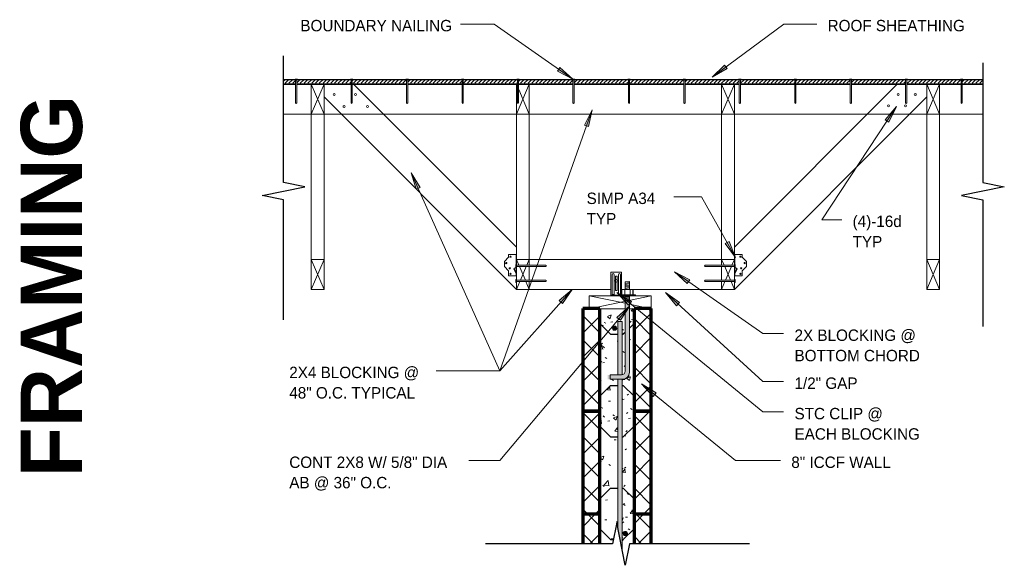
# Model space of a CAD drawing. Header units: inches. Extents: x 263 to 1352, y -57 to 386.
# Tile 19 of 23: x 610 to 726, y 306 to 369. Entities that reach past the tile are written whole.
import ezdxf

# ---------------------------------------------------------------- set-up
doc = ezdxf.new("R2010")
doc.units = ezdxf.units.IN
doc.header["$MEASUREMENT"] = 0
for name, color, linetype, lineweight in [('A-ANNO-TEXT', 2, 'Continuous', 9), ('A-DETL', 5, 'Continuous', 9), ('A-DETL-GENF', 3, 'Continuous', 9), ('A-DETL-HLIN', 3, 'Continuous', 70), ('A-DETL-LLIN', 3, 'Continuous', 9), ('A-DETL-MLIN', 3, 'Continuous', 30)]:
    doc.layers.add(name, color=color, linetype=linetype, lineweight=lineweight)
pattern_1 = [(50, (346.344, 0), (4.590705, -0.401868), [0.48, -5.28]), (355, (346.344, 0), (-0.887837, 4.8137), [0.384, -4.224]), (100.451, (346.726, -0.033), (3.70197, 4.412723), [0.408, -4.487]), (46.184, (346.344, 1.28), (6.83066, -1.05904), [0.72, -7.92]), (96.636, (346.913, 1.192), (5.98166, 6.23401), [0.612, -6.731]), (351.184, (346.344, 1.28), (5.98208, 6.23382), [0.576, -6.336]), (21, (346.984, 0.96), (3.820292, -2.5771), [0.48, -5.28]), (326, (346.984, 0.96), (1.557207, 4.640587), [0.384, -4.224]), (71.451, (347.302, 0.745), (5.377147, 2.064703), [0.408, -4.487]), (37.5, (346.344, 0), (0.077972, 2.1307863), [0.211, -3.962, 0.211, -4.077, -4.24]), (37.5, (346.344, 0), (0.077972, 2.1307863), [-8.461, 0.211, -4.029]), (7.5, (346.344, 0), (1.683907, 2.52439), [0.211, -2.234, 0.211, -3.866, -1.616]), (7.5, (346.344, 0), (1.683907, 2.52439), [-6.522, 0.211, -1.405]), (327.5, (344.917, 0), (3.416527, -0.1442966), [0.211, -1.389, 0.211, -4.781, -6.624]), (327.5, (344.917, 0), (3.416527, -0.1442966), [-6.592, 0.211, -6.413]), (317.5, (344.277, 0), (3.732463, 0.640715), [0.211, -1.869, 0.211, -3.104, -4.704]), (317.5, (344.277, 0), (3.732463, 0.640715), [-5.395, 0.211, -4.493])]
pattern_2 = [(45, (346.344, 0), (-1.4142136, 1.4142136), []), (135, (346.344, 0), (-1.4142136, -1.4142136), [])]
pattern_3 = [(0, (327.928, -22.615), (0, 0.444), []), (315, (327.928, -22.615), (0.44406306, 3e-17), [0.628, -0.628]), (45, (327.928, -22.615), (0.44406306, -3e-17), [0.628, -0.628])]

# ---------------------------------------------------------------- blocks, each defined once
blk = doc.blocks.new('Dimension Lumbe_LLEL TRUSS0')
at = {"layer": 'A-DETL-GENF'}
for p, q in [((0, 7.25), (0, 3.02)), ((1.5, 0), (0, 7.25)), ((1.5, 7.25), (0, 7.25)), ((0.63, 3.02), (1.5, 7.25)), ((1.5, 3.71), (1.5, 7.25)), ((0, 2.52), (0, 0)), ((0, 0), (0.52, 2.52)), ((1.5, 0), (1.5, 1.84)), ((0, 0), (1.5, 0))]:
    blk.add_line(p, q, dxfattribs=at)
blk = doc.blocks.new('Reinf Bar Secti_LLEL TRUSS0')
at = {"layer": 'A-DETL-GENF'}
h = blk.add_hatch(color=256, dxfattribs=at)
edge = h.paths.add_edge_path(flags=0)
edge.add_arc((0, 0), 0.25, 180, 360)
edge.add_arc((0, 0), 0.25, 360, 540)
for start, end in [(360, 180), (180, 360)]:
    blk.add_arc((0, 0), 0.25, start, end, dxfattribs=at)
blk = doc.blocks.new('Plywood-Section_LLEL TRUSS0')
at = {"layer": 'A-DETL-GENF'}
h = blk.add_hatch(dxfattribs=at)
h.set_pattern_fill('FP4_9', color=256, style=0, pattern_type=2)
h.set_pattern_definition(pattern_3)
h.paths.add_polyline_path([(1.67, 0), (1.67, 0.5), (0.25, 0.5), (0.25, 0)], flags=0)
h = blk.add_hatch(dxfattribs=at)
h.set_pattern_fill('FP4_9', color=256, style=0, pattern_type=2)
h.set_pattern_definition(pattern_3)
h.paths.add_polyline_path([(8.15, 0), (8.15, 0.5), (1.81, 0.5), (1.81, 0)], flags=0)
h = blk.add_hatch(dxfattribs=at)
h.set_pattern_fill('FP4_9', color=256, style=0, pattern_type=2)
h.set_pattern_definition(pattern_3)
h.paths.add_polyline_path([(14.64, 0), (14.64, 0.5), (8.29, 0.5), (8.29, 0)], flags=0)
h = blk.add_hatch(dxfattribs=at)
h.set_pattern_fill('FP4_9', color=256, style=0, pattern_type=2)
h.set_pattern_definition(pattern_3)
h.paths.add_polyline_path([(21.13, 0), (21.13, 0.5), (14.78, 0.5), (14.78, 0)], flags=0)
h = blk.add_hatch(dxfattribs=at)
h.set_pattern_fill('FP4_9', color=256, style=0, pattern_type=2)
h.set_pattern_definition(pattern_3)
h.paths.add_polyline_path([(27.62, 0), (27.62, 0.5), (21.27, 0.5), (21.27, 0)], flags=0)
h = blk.add_hatch(dxfattribs=at)
h.set_pattern_fill('FP4_9', color=256, style=0, pattern_type=2)
h.set_pattern_definition(pattern_3)
h.paths.add_polyline_path([(34.1, 0), (34.1, 0.5), (27.76, 0.5), (27.76, 0)], flags=0)
h = blk.add_hatch(dxfattribs=at)
h.set_pattern_fill('FP4_9', color=256, style=0, pattern_type=2)
h.set_pattern_definition(pattern_3)
h.paths.add_polyline_path([(40.59, 0), (40.59, 0.5), (34.24, 0.5), (34.24, 0)], flags=0)
h = blk.add_hatch(dxfattribs=at)
h.set_pattern_fill('FP4_9', color=256, style=0, pattern_type=2)
h.set_pattern_definition(pattern_3)
h.paths.add_polyline_path([(47.08, 0), (47.08, 0.5), (40.73, 0.5), (40.73, 0)], flags=0)
h = blk.add_hatch(dxfattribs=at)
h.set_pattern_fill('FP4_9', color=256, style=0, pattern_type=2)
h.set_pattern_definition(pattern_3)
h.paths.add_polyline_path([(53.57, 0), (53.57, 0.5), (47.22, 0.5), (47.22, 0)], flags=0)
h = blk.add_hatch(dxfattribs=at)
h.set_pattern_fill('FP4_9', color=256, style=0, pattern_type=2)
h.set_pattern_definition(pattern_3)
h.paths.add_polyline_path([(60.05, 0), (60.05, 0.5), (53.7, 0.5), (53.7, 0)], flags=0)
h = blk.add_hatch(dxfattribs=at)
h.set_pattern_fill('FP4_9', color=256, style=0, pattern_type=2)
h.set_pattern_definition(pattern_3)
h.paths.add_polyline_path([(66.54, 0), (66.54, 0.5), (60.19, 0.5), (60.19, 0)], flags=0)
h = blk.add_hatch(dxfattribs=at)
h.set_pattern_fill('FP4_9', color=256, style=0, pattern_type=2)
h.set_pattern_definition(pattern_3)
h.paths.add_polyline_path([(73.03, 0), (73.03, 0.5), (66.68, 0.5), (66.68, 0)], flags=0)
h = blk.add_hatch(dxfattribs=at)
h.set_pattern_fill('FP4_9', color=256, style=0, pattern_type=2)
h.set_pattern_definition(pattern_3)
h.paths.add_polyline_path([(79.51, 0), (79.51, 0.5), (73.17, 0.5), (73.17, 0)], flags=0)
h = blk.add_hatch(dxfattribs=at)
h.set_pattern_fill('FP4_9', color=256, style=0, pattern_type=2)
h.set_pattern_definition(pattern_3)
h.paths.add_polyline_path([(79.65, 0.5), (79.65, 0), (82.07, 0), (82.07, 0.5)], flags=0)
at = {"layer": 'A-DETL-GENF', "lineweight": 30}
for p, q in [((1.6, 0.5), (0.25, 0.5)), ((0.25, 0), (1.67, 0)), ((1.81, 0), (8.15, 0)), ((8.08, 0.5), (1.88, 0.5)), ((8.29, 0), (14.64, 0)), ((14.57, 0.5), (8.36, 0.5)), ((14.78, 0), (21.13, 0)), ((21.06, 0.5), (14.85, 0.5)), ((21.27, 0), (27.62, 0)), ((27.55, 0.5), (21.34, 0.5)), ((27.76, 0), (34.1, 0)), ((34.03, 0.5), (27.83, 0.5)), ((34.24, 0), (40.59, 0)), ((40.52, 0.5), (34.31, 0.5)), ((47.01, 0.5), (40.8, 0.5)), ((47.22, 0), (53.57, 0)), ((53.49, 0.5), (47.29, 0.5)), ((53.7, 0), (60.05, 0)), ((59.98, 0.5), (53.78, 0.5)), ((60.19, 0), (66.54, 0)), ((66.47, 0.5), (60.26, 0.5)), ((66.68, 0), (73.03, 0)), ((72.96, 0.5), (66.75, 0.5)), ((73.17, 0), (79.51, 0)), ((79.44, 0.5), (73.24, 0.5)), ((79.65, 0), (82.07, 0)), ((82.07, 0.5), (79.72, 0.5)), ((40.73, 0), (47.08, 0))]:
    blk.add_line(p, q, dxfattribs=at)
blk = doc.blocks.new('Dimension Lumbe_LLEL TRUSS1')
at = {"layer": 'A-DETL-GENF'}
for p, q in [((0, -0.58), (0, 0)), ((0, 0), (0.29, -0.67)), ((0, 0), (1.5, 0)), ((1.5, 0), (1.21, -0.67)), ((1.5, 0), (1.5, -0.67)), ((0, -2.33), (0, -0.92)), ((0.36, -0.83), (1.04, -2.42)), ((1.14, -0.83), (0.46, -2.42)), ((1.5, -0.83), (1.5, -2.42)), ((0.39, -2.58), (0, -3.5)), ((0, -3.5), (0, -2.67)), ((1.11, -2.58), (1.5, -3.5)), ((1.5, -2.58), (1.5, -3.5)), ((1.5, -3.5), (0, -3.5))]:
    blk.add_line(p, q, dxfattribs=at)
blk = doc.blocks.new('Dimension Lumbe_LLEL TRUSS2')
at = {"layer": 'A-DETL-GENF'}
for p, q in [((0, 0), (0.12, 0)), ((0, 0), (0.12, -0.27)), ((1.5, 0), (0, -3.5)), ((0, -3.5), (0, 0)), ((0.26, 0), (1.5, 0)), ((1.5, 0), (1.5, -3.5)), ((0.26, -0.6), (1.5, -3.5)), ((1.5, -3.5), (0, -3.5))]:
    blk.add_line(p, q, dxfattribs=at)
blk = doc.blocks.new('Dimension Lumbe_LLEL TRUSS3')
at = {"layer": 'A-DETL-GENF'}
for p, q in [((0, -0.67), (0, 0)), ((0, 0), (0.29, -0.67)), ((0, 0), (1.5, 0)), ((1.5, 0), (1.21, -0.67)), ((1.5, 0), (1.5, -0.58)), ((0, -2.42), (0, -0.83)), ((0.36, -0.83), (1.04, -2.42)), ((1.14, -0.83), (0.46, -2.42)), ((1.5, -0.92), (1.5, -2.33)), ((0, -3.5), (0, -2.58)), ((0.39, -2.58), (0, -3.5)), ((1.11, -2.58), (1.5, -3.5)), ((1.5, -2.67), (1.5, -3.5)), ((1.5, -3.5), (0, -3.5))]:
    blk.add_line(p, q, dxfattribs=at)
blk = doc.blocks.new('Dimension Lumbe_LLEL TRUSS4')
at = {"layer": 'A-DETL-GENF'}
for p, q in [((1.5, 0), (0, -3.5)), ((0, 0), (1.5, -3.5)), ((0, -3.5), (0, 0)), ((0, 0), (1.5, 0)), ((1.5, 0), (1.5, -3.5)), ((1.5, -3.5), (0, -3.5))]:
    blk.add_line(p, q, dxfattribs=at)
blk = doc.blocks.new('Reinf Bar Eleva_LLEL TRUSS0')
at = {"layer": 'A-DETL-GENF'}
for points in [[(0, 0.5), (0, 0), (6.26, 0), (6.26, 0.41), (6.25, 0.5)], [(6.76, 0.5), (6.76, 0), (24.25, 0), (26.75, 0.5)]]:
    blk.add_hatch(color=256, dxfattribs=at).paths.add_polyline_path(points, flags=0)
for p, q in [((6.25, 0.5), (0, 0.5)), ((0, 0.5), (0, 0)), ((0, 0), (6.26, 0)), ((26.75, 0.5), (6.76, 0.5)), ((6.76, 0), (24.25, 0))]:
    blk.add_line(p, q, dxfattribs=at)
blk = doc.blocks.new('Break Line1 - B_LLEL TRUSS0')
at = {"layer": 'A-DETL-GENF', "lineweight": 30}
for p, q in [((-1, 0), (-0.5, 2.5)), ((-0.5, 2.5), (0.5, -2.5)), ((-15.02, 0), (-1, 0)), ((0.5, -2.5), (1, 0)), ((1, 0), (15.83, 0))]:
    blk.add_line(p, q, dxfattribs=at)
blk = doc.blocks.new('Break Line1 - B_LLEL TRUSS1')
at = {"layer": 'A-DETL-GENF', "lineweight": 30}
for p, q in [((-1, 0), (-0.5, 2.5)), ((-0.5, 2.5), (0.5, -2.5)), ((-15.02, 0), (-1, 0)), ((0.5, -2.5), (1, 0)), ((1, 0), (15.83, 0))]:
    blk.add_line(p, q, dxfattribs=at)
blk = doc.blocks.new('Common Wood Nai_LLEL TRUSS0')
at = {"layer": 'A-DETL-GENF'}
for p, q in [((0, 0.1405), (-0.066, 0.1405)), ((-0.066, 0.1405), (-0.066, -0.1405)), ((0, 0.0695), (0, 0.1405)), ((2.668, 0.0695), (0, 0.0695)), ((0, -0.0695), (0, 0.0695)), ((2.75, 0), (2.668, 0.0695)), ((2.668, -0.0695), (2.75, 0)), ((-0.066, -0.1405), (0, -0.1405)), ((0, -0.1405), (0, -0.0695)), ((0, -0.0695), (2.668, -0.0695))]:
    blk.add_line(p, q, dxfattribs=at)
blk = doc.blocks.new('Common Wood Nai_LLEL TRUSS1')
at = {"layer": 'A-DETL-GENF'}
for p, q in [((0, 0.1715), (-0.083, 0.1715)), ((-0.083, 0.1715), (-0.083, -0.1715)), ((0, 0.081), (0, 0.1715)), ((3.409, 0.081), (0, 0.081)), ((0, -0.081), (0, 0.081)), ((3.5, 0), (3.409, 0.081)), ((3.409, -0.081), (3.5, 0)), ((-0.083, -0.1715), (0, -0.1715)), ((0, -0.1715), (0, -0.081)), ((0, -0.081), (3.409, -0.081))]:
    blk.add_line(p, q, dxfattribs=at)
blk = doc.blocks.new('Common Wood Nai_LLEL TRUSS2')
at = {"layer": 'A-DETL-GENF'}
for p, q in [((0, 0.1715), (-0.083, 0.1715)), ((-0.083, 0.1715), (-0.083, -0.1715)), ((0, 0.081), (0, 0.1715)), ((3.409, 0.081), (0, 0.081)), ((0, 0.081), (0, -0.081)), ((3.5, 0), (3.409, 0.081)), ((3.409, -0.081), (3.5, 0)), ((-0.083, -0.1715), (0, -0.1715)), ((0, -0.1715), (0, -0.081)), ((0, -0.081), (3.409, -0.081))]:
    blk.add_line(p, q, dxfattribs=at)
blk = doc.blocks.new('Anchor Bolt8 - _LLEL TRUSS0')
at = {"layer": 'A-DETL-GENF'}
for p, q in [((-0.25, 4.12), (0.25, 4.18)), ((-0.25, 3.25), (-0.25, 4.12)), ((-0.25, 4), (0.25, 4.05)), ((-0.25, 3.87), (0.25, 3.93)), ((-0.25, 3.75), (0.25, 3.8)), ((-0.25, 3.62), (0.25, 3.68)), ((-0.25, 3.5), (0.25, 3.55)), ((0.25, 3.25), (0.25, 4.18)), ((-0.94, 2.62), (0.94, 2.62)), ((-0.94, 2.5), (-0.94, 2.62)), ((-0.94, 2.5), (0.94, 2.5)), ((-0.66, 2.62), (-0.66, 3.25)), ((-0.66, 3.25), (0.66, 3.25)), ((-0.31, 2.62), (-0.31, 3.25)), ((-0.25, 3.37), (0.25, 3.43)), ((-0.25, 2.5), (-0.25, -6.31)), ((-0.25, 2.37), (0.25, 2.43)), ((-0.25, 2.25), (0.25, 2.3)), ((-0.12, 3.25), (0.25, 3.29)), ((0.25, 2.5), (0.25, -6.44)), ((0.31, 2.62), (0.31, 3.25)), ((0.66, 2.62), (0.66, 3.25)), ((0.94, 2.5), (0.94, 2.62)), ((-0.25, 2.12), (0.25, 2.18)), ((-0.25, 2), (0.25, 2.05)), ((-0.25, 1.87), (0.25, 1.93)), ((-0.25, 1.75), (0.25, 1.8)), ((-2, -7.25), (-2, -6.75)), ((-2, -6.75), (-0.69, -6.75)), ((-2, -7.25), (-0.56, -7.25))]:
    blk.add_line(p, q, dxfattribs=at)
for centre, radius in [((-0.69, -6.31), 0.438), ((-0.56, -6.44), 0.812)]:
    blk.add_arc(centre, radius, 270, 0, dxfattribs=at)

msp = doc.modelspace()

# ---------------------------------------------------------------- hatches: boundary and pattern name
at = {"layer": 'A-ANNO-TEXT'}
for points in [[(693.16230247, 363.65254036), (692.84941283, 364.07611816), (691.39716124, 362.67601286)], [(673.58782187, 363.78765878), (673.28566536, 363.35635897), (675.07476728, 362.42445562)], [(676.43945891, 357.06004792), (676.93581674, 356.88413034), (677.35575114, 358.85719512)], [(711.62834443, 357.68434136), (712.06789914, 357.39432457), (712.94956991, 359.2087077)], [(656.76919371, 349.54596324), (657.25002165, 349.76072491), (656.19396928, 351.47946948)], [(693.39073338, 343.45707065), (692.93132682, 343.1996533), (694.13866954, 341.58359233)], [(688.47109704, 338.54948054), (688.77346791, 338.9806301), (686.98482947, 339.9134227)], [(673.4991367, 336.52934028), (673.89212388, 336.17879905), (675.0269428, 337.84658667)], [(681.6109876, 336.02132959), (681.94460774, 336.42877981), (680.23035181, 337.49210297)], [(687.22904747, 335.92354735), (687.58441361, 336.31217698), (685.93076297, 337.46749906)], [(680.2551085, 334.57714742), (680.65841627, 334.23853122), (681.74278506, 335.93955263)], [(684.50229761, 325.34288383), (684.83561131, 325.75058477), (683.1205564, 326.81261876)]]:
    msp.add_hatch(color=7, dxfattribs=at).paths.add_polyline_path(points, flags=0)
at = {"layer": 'A-DETL-GENF'}
h = msp.add_hatch(dxfattribs=at)
h.set_pattern_fill('FP4_8', style=0, pattern_type=2)
h.set_pattern_definition(pattern_2)
h.paths.add_polyline_path([(676.24847324, 335.59991511), (676.24847324, 323.59991511), (678.24847324, 323.59991511), (678.24847324, 335.59991511)], flags=0)
h = msp.add_hatch(dxfattribs=at)
h.set_pattern_fill('FP4_7', style=0, pattern_type=2)
h.set_pattern_definition(pattern_1)
edge = h.paths.add_edge_path(flags=0)
edge.add_line((678.24847324, 335.59991511), (678.24847324, 323.59991511))
edge.add_line((678.24847324, 323.59991511), (680.37347324, 323.59991511))
edge.add_line((680.37347324, 323.59991511), (680.37347324, 327.34334195))
edge.add_line((680.37347324, 327.34334195), (679.17962565, 327.34334195))
edge.add_line((679.17962565, 327.34334195), (679.17962565, 327.84334195))
edge.add_line((679.17962565, 327.84334195), (680.37347324, 327.84334195))
edge.add_line((680.37347324, 327.84334195), (680.37347324, 334.09991511))
edge.add_line((680.37347324, 334.09991511), (680.87347324, 334.09991511))
edge.add_line((680.87347324, 334.09991511), (680.87347324, 327.85476764))
edge.add_spline(control_points=[(680.87347324, 327.85476764), (680.93748171, 327.86869127), (681.03072469, 327.91168932), (681.1255067, 328.00393938), (681.19824324, 328.11484106), (681.22270796, 328.21500039), (681.2241865, 328.28084195)], knot_values=[0, 0, 0, 0, 0.1965160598, 0.2952975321, 0.3942131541, 0.5917876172, 0.5917876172, 0.5917876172, 0.5917876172], degree=3, periodic=0)
edge.add_line((681.2241865, 328.28084195), (681.2241865, 335.59991511))
edge.add_line((681.2241865, 335.59991511), (678.24847324, 335.59991511))
edge = h.paths.add_edge_path(flags=0)
edge.add_arc((679.9741865, 333.31172767), 0.25, 180, 360)
edge.add_arc((679.9741865, 333.31172767), 0.25, 0, 180)
h = msp.add_hatch(color=7, dxfattribs=at)
edge = h.paths.add_edge_path(flags=0)
edge.add_arc((680.9116865, 328.15584195), 0.8125, 270, 360)
edge.add_line((681.7241865, 328.15584195), (681.7241865, 336.29200956))
edge.add_line((681.7241865, 336.29200956), (681.2241865, 336.29200956))
edge.add_line((681.2241865, 336.29200956), (681.2241865, 328.28084195))
edge.add_arc((680.7866865, 328.28084195), 0.4375, -90, 0, ccw=False)
edge.add_line((680.7866865, 327.84334195), (679.17962565, 327.84334195))
edge.add_line((679.17962565, 327.84334195), (679.17962565, 327.34334195))
edge.add_line((679.17962565, 327.34334195), (680.9116865, 327.34334195))
h = msp.add_hatch(dxfattribs=at)
h.set_pattern_fill('FP4_7', style=0, pattern_type=2)
h.set_pattern_definition(pattern_1)
edge = h.paths.add_edge_path(flags=0)
edge.add_line((682.24847324, 323.59991511), (682.24847324, 335.59991511))
edge.add_line((682.24847324, 335.59991511), (681.7241865, 335.59991511))
edge.add_line((681.7241865, 335.59991511), (681.7241865, 328.15584195))
edge.add_arc((680.9116865, 328.15584195), 0.8125, -90, 0, ccw=False)
edge.add_line((680.9116865, 327.34334195), (680.87347324, 327.34334195))
edge.add_line((680.87347324, 327.34334195), (680.87347324, 323.59991511))
edge.add_line((680.87347324, 323.59991511), (682.24847324, 323.59991511))
h = msp.add_hatch(dxfattribs=at)
h.set_pattern_fill('FP4_8', style=0, pattern_type=2)
h.set_pattern_definition(pattern_2)
h.paths.add_polyline_path([(684.24847324, 335.59991511), (682.24847324, 335.59991511), (682.24847324, 323.59991511), (684.24847324, 323.59991511)], flags=0)
h = msp.add_hatch(dxfattribs=at)
h.set_pattern_fill('FP4_8', style=0, pattern_type=2)
h.set_pattern_definition(pattern_2)
h.paths.add_polyline_path([(676.24847324, 323.59991511), (676.24847324, 311.59991511), (678.24847324, 311.59991511), (678.24847324, 323.59991511)], flags=0)
h = msp.add_hatch(dxfattribs=at)
h.set_pattern_fill('FP4_7', style=0, pattern_type=2)
h.set_pattern_definition(pattern_1)
h.paths.add_polyline_path([(678.24847324, 323.59991511), (678.24847324, 311.59991511), (680.37347324, 311.59991511), (680.37347324, 323.59991511)], flags=0)
h = msp.add_hatch(dxfattribs=at)
h.set_pattern_fill('FP4_7', style=0, pattern_type=2)
h.set_pattern_definition(pattern_1)
h.paths.add_polyline_path([(682.24847324, 311.59991511), (682.24847324, 323.59991511), (680.87347324, 323.59991511), (680.87347324, 311.59991511)], flags=0)
h = msp.add_hatch(dxfattribs=at)
h.set_pattern_fill('FP4_8', style=0, pattern_type=2)
h.set_pattern_definition(pattern_2)
h.paths.add_polyline_path([(684.24847324, 323.59991511), (682.24847324, 323.59991511), (682.24847324, 311.59991511), (684.24847324, 311.59991511)], flags=0)
h = msp.add_hatch(dxfattribs=at)
h.set_pattern_fill('FP4_8', style=0, pattern_type=2)
h.set_pattern_definition(pattern_2)
h.paths.add_polyline_path([(678.24847324, 311.59991511), (676.24847324, 311.59991511), (676.24847324, 308.09334195), (678.24847324, 308.09334195)], flags=0)
h = msp.add_hatch(dxfattribs=at)
h.set_pattern_fill('FP4_7', style=0, pattern_type=2)
h.set_pattern_definition(pattern_1)
h.paths.add_polyline_path([(678.24847324, 308.09334195), (679.72492731, 308.09334195), (680.22492731, 310.59334195), (680.37347324, 309.85061227), (680.37347324, 311.59991511), (678.24847324, 311.59991511)], flags=0)
h = msp.add_hatch(dxfattribs=at)
h.set_pattern_fill('FP4_7', style=0, pattern_type=2)
h.set_pattern_definition(pattern_1)
h.paths.add_polyline_path([(681.72492731, 308.09334195), (682.24847324, 308.09334195), (682.24847324, 311.59991511), (680.87347324, 311.59991511), (680.87347324, 307.35061227), (681.22492731, 305.59334195)], flags=0)
edge = h.paths.add_edge_path(flags=0)
edge.add_arc((681.2241865, 309.31172767), 0.25, 0, 180)
edge.add_arc((681.2241865, 309.31172767), 0.25, 180, 360)
h = msp.add_hatch(dxfattribs=at)
h.set_pattern_fill('FP4_8', style=0, pattern_type=2)
h.set_pattern_definition(pattern_2)
h.paths.add_polyline_path([(684.24847324, 311.59991511), (682.24847324, 311.59991511), (682.24847324, 308.09334195), (684.24847324, 308.09334195)], flags=0)

# ---------------------------------------------------------------- linework, layer by layer
at = {"layer": 'A-ANNO-TEXT', "color": 7}
for p, q in [((665.87296559, 368.87097875), (661.95812599, 368.87097875)), ((675.07476728, 362.42445562), (665.87296559, 368.87097875)), ((691.39716124, 362.67601286), (699.7836645, 368.87097875)), ((699.7836645, 368.87097875), (703.61843588, 368.87097875)), ((692.84941283, 364.07611816), (691.39716124, 362.67601286)), ((693.16230247, 363.65254036), (692.84941283, 364.07611816)), ((673.58782187, 363.78765878), (673.28566536, 363.35635897)), ((673.28566536, 363.35635897), (675.07476728, 362.42445562)), ((675.07476728, 362.42445562), (673.58782187, 363.78765878)), ((691.39716124, 362.67601286), (693.16230247, 363.65254036)), ((677.35575114, 358.85719512), (666.53519303, 328.32659737)), ((677.35575114, 358.85719512), (676.43945891, 357.06004792)), ((676.93581674, 356.88413034), (677.35575114, 358.85719512)), ((712.94956991, 359.2087077), (704.22846686, 345.9908459)), ((712.94956991, 359.2087077), (711.62834443, 357.68434136)), ((712.06789914, 357.39432457), (712.94956991, 359.2087077)), ((711.62834443, 357.68434136), (712.06789914, 357.39432457)), ((676.43945891, 357.06004792), (676.93581674, 356.88413034)), ((657.25002165, 349.76072491), (656.19396928, 351.47946948)), ((656.19396928, 351.47946948), (656.76919371, 349.54596324)), ((656.19396928, 351.47946948), (666.53519303, 328.32659737)), ((656.76919371, 349.54596324), (657.25002165, 349.76072491)), ((688.52418235, 348.68112101), (686.89461505, 348.68112101)), ((690.16174112, 348.68112101), (688.52418235, 348.68112101)), ((694.13866954, 341.58359233), (690.16174112, 348.68112101)), ((704.22846686, 345.9908459), (706.54264796, 345.9908459)), ((693.39073338, 343.45707065), (692.93132682, 343.1996533)), ((694.13866954, 341.58359233), (693.39073338, 343.45707065)), ((692.93132682, 343.1996533), (694.13866954, 341.58359233)), ((688.77346791, 338.9806301), (686.98482947, 339.9134227)), ((686.98482947, 339.9134227), (688.47109704, 338.54948054)), ((686.98482947, 339.9134227), (697.30112925, 332.67846565)), ((688.47109704, 338.54948054), (688.77346791, 338.9806301)), ((675.0269428, 337.84658667), (666.53519303, 328.32659737)), ((675.0269428, 337.84658667), (673.4991367, 336.52934028)), ((673.89212388, 336.17879905), (675.0269428, 337.84658667)), ((673.4991367, 336.52934028), (673.89212388, 336.17879905)), ((681.94460774, 336.42877981), (680.23035181, 337.49210297)), ((680.23035181, 337.49210297), (681.6109876, 336.02132959)), ((680.23035181, 337.49210297), (697.30112925, 323.51455469)), ((681.6109876, 336.02132959), (681.94460774, 336.42877981)), ((687.58441361, 336.31217698), (685.93076297, 337.46749906)), ((685.93076297, 337.46749906), (687.22904747, 335.92354735)), ((685.93076297, 337.46749906), (697.30112925, 327.07034253)), ((681.74278506, 335.93955263), (666.53519303, 317.82659737)), ((681.74278506, 335.93955263), (680.2551085, 334.57714742)), ((680.65841627, 334.23853122), (681.74278506, 335.93955263)), ((687.22904747, 335.92354735), (687.58441361, 336.31217698)), ((680.2551085, 334.57714742), (680.65841627, 334.23853122)), ((697.30112925, 332.67846565), (699.74541408, 332.67846565)), ((663.02304305, 328.32659737), (659.11578709, 328.32659737)), ((666.53519303, 328.32659737), (663.02304305, 328.32659737)), ((666.53519303, 328.32659737), (663.02304305, 328.32659737)), ((666.53519303, 328.32659737), (663.02304305, 328.32659737)), ((684.83561131, 325.75058477), (683.1205564, 326.81261876)), ((683.1205564, 326.81261876), (684.50229761, 325.34288383)), ((683.1205564, 326.81261876), (694.11203192, 317.82659737)), ((697.30112925, 327.07034253), (699.74541408, 327.07034253)), ((684.50229761, 325.34288383), (684.83561131, 325.75058477)), ((697.30112925, 323.51455469), (699.74541408, 323.51455469)), ((664.37532084, 317.82659737), (662.92578709, 317.82659737)), ((666.53519303, 317.82659737), (664.37532084, 317.82659737)), ((694.11203192, 317.82659737), (699.37041408, 317.82659737))]:
    msp.add_line(p, q, dxfattribs=at)
at = {"layer": 'A-DETL'}
msp.add_circle((680.18343383, 338.85676463), 0.15112879, dxfattribs=at)
at = {"layer": 'A-DETL-HLIN'}
for p, q in [((676.24847324, 335.59991511), (676.24847324, 323.59991511)), ((678.24847324, 335.59991511), (676.24847324, 335.59991511)), ((676.24847324, 335.59991511), (676.24847324, 323.59991511)), ((678.24847324, 335.59991511), (676.24847324, 335.59991511)), ((678.24847324, 323.59991511), (678.24847324, 335.59991511)), ((678.24847324, 323.59991511), (678.24847324, 335.59991511)), ((684.24847324, 335.59991511), (682.24847324, 335.59991511)), ((682.24847324, 335.59991511), (682.24847324, 323.59991511)), ((684.24847324, 335.59991511), (682.24847324, 335.59991511)), ((682.24847324, 335.59991511), (682.24847324, 323.59991511)), ((684.24847324, 323.59991511), (684.24847324, 335.59991511)), ((684.24847324, 323.59991511), (684.24847324, 335.59991511)), ((676.24847324, 323.59991511), (676.24847324, 311.59991511)), ((678.24847324, 323.59991511), (676.24847324, 323.59991511)), ((676.24847324, 323.59991511), (676.24847324, 311.59991511)), ((676.24847324, 323.59991511), (678.24847324, 323.59991511)), ((676.24847324, 323.59991511), (678.24847324, 323.59991511)), ((678.24847324, 311.59991511), (678.24847324, 323.59991511)), ((678.24847324, 311.59991511), (678.24847324, 323.59991511)), ((684.24847324, 323.59991511), (682.24847324, 323.59991511)), ((682.24847324, 323.59991511), (682.24847324, 311.59991511)), ((682.24847324, 323.59991511), (682.24847324, 311.59991511)), ((682.24847324, 323.59991511), (684.24847324, 323.59991511)), ((682.24847324, 323.59991511), (684.24847324, 323.59991511)), ((684.24847324, 311.59991511), (684.24847324, 323.59991511)), ((684.24847324, 311.59991511), (684.24847324, 323.59991511)), ((676.24847324, 311.59991511), (676.24847324, 308.09334195)), ((676.24847324, 311.59991511), (678.24847324, 311.59991511)), ((676.24847324, 311.59991511), (678.24847324, 311.59991511)), ((678.24847324, 308.09334195), (678.24847324, 311.59991511)), ((682.24847324, 311.59991511), (682.24847324, 308.09334195)), ((682.24847324, 311.59991511), (684.24847324, 311.59991511)), ((682.24847324, 311.59991511), (684.24847324, 311.59991511)), ((684.24847324, 308.09334195), (684.24847324, 311.59991511))]:
    msp.add_line(p, q, dxfattribs=at)
at = {"layer": 'A-DETL-LLIN'}
for p, q in [((644.49847324, 361.84334195), (644.49847324, 337.84334195)), ((645.99847324, 361.84334195), (644.49847324, 361.84334195)), ((645.99847324, 361.82706821), (644.49847324, 361.82706821)), ((644.49847324, 361.82706821), (644.49847324, 337.84334195)), ((645.99847324, 337.84334195), (645.99847324, 361.84334195)), ((645.99847324, 337.84334195), (645.99847324, 361.82706821)), ((668.49847324, 342.79308942), (649.44822071, 361.84334195)), ((668.49847324, 361.84334195), (668.49847324, 340.76484195)), ((668.61487068, 361.84334195), (668.49847324, 361.84334195)), ((668.61487068, 361.82706821), (668.49847324, 361.82706821)), ((668.49847324, 361.82706821), (668.49847324, 340.76484195)), ((669.99847324, 361.84334195), (668.75387068, 361.84334195)), ((669.99847324, 361.82706821), (668.75387068, 361.82706821)), ((669.99847324, 340.67434195), (669.99847324, 361.84334195)), ((669.99847324, 340.67434195), (669.99847324, 361.82706821)), ((692.49847324, 361.84334195), (692.49847324, 340.67434195)), ((693.99847324, 361.84334195), (692.49847324, 361.84334195)), ((693.99847324, 361.82706821), (692.49847324, 361.82706821)), ((692.49847324, 361.82706821), (692.49847324, 340.67434195)), ((693.99847324, 340.76484195), (693.99847324, 361.84334195)), ((693.99847324, 342.79308942), (713.04872577, 361.84334195)), ((693.99847324, 340.76484195), (693.99847324, 361.82706821)), ((716.49847324, 361.84334195), (716.49847324, 337.84334195)), ((717.99847324, 361.84334195), (716.49847324, 361.84334195)), ((717.99847324, 361.82706821), (716.49847324, 361.82706821)), ((716.49847324, 361.82706821), (716.49847324, 337.84334195)), ((717.99847324, 337.84334195), (717.99847324, 361.84334195)), ((717.99847324, 337.84334195), (717.99847324, 361.82706821)), ((668.49847324, 337.84334195), (645.99847324, 360.34334195)), ((693.99847324, 337.84334195), (716.49847324, 360.34334195)), ((723.06930428, 358.32706821), (641.24847324, 358.32706821)), ((669.99847324, 358.32706821), (692.49847324, 358.32706821)), ((667.58326903, 341.62496695), (667.08326903, 341.12496695)), ((667.08326903, 341.12496695), (667.08326903, 340.53121695)), ((668.50514403, 341.92184195), (667.58326903, 341.92184195)), ((667.58326903, 341.92184195), (667.58326903, 341.62496695)), ((668.45826903, 341.92184195), (668.45826903, 339.42184195)), ((668.50514403, 339.42184195), (668.50514403, 341.92184195)), ((669.99847324, 341.34334195), (692.49847324, 341.34334195)), ((693.99180245, 339.42184195), (693.99180245, 341.92184195)), ((693.99180245, 341.92184195), (694.91367745, 341.92184195)), ((694.03867745, 341.92184195), (694.03867745, 339.42184195)), ((694.91367745, 341.92184195), (694.91367745, 341.62496695)), ((694.91367745, 341.62496695), (695.41367745, 341.12496695)), ((695.41367745, 341.12496695), (695.41367745, 340.53121695)), ((667.08326903, 340.53121695), (667.58326903, 340.03121695)), ((667.58326903, 340.03121695), (667.58326903, 339.42184195)), ((668.18657563, 340.19720054), (668.45826903, 339.71462395)), ((668.45826903, 340.40968095), (668.22176457, 340.31501697)), ((668.22938583, 340.2164981), (668.45826903, 339.82661195)), ((668.45826903, 340.35414095), (668.24698059, 340.27540279)), ((668.49847324, 340.42184195), (668.49847324, 339.01484195)), ((668.49847324, 340.42184195), (668.49847324, 339.01484195)), ((669.99847324, 338.92434195), (669.99847324, 340.51234195)), ((669.99847324, 338.92434195), (669.99847324, 340.51234195)), ((680.80462565, 339.87459195), (679.55462565, 339.87459195)), ((679.55462565, 339.87459195), (679.55462565, 337.13602488)), ((680.80462565, 337.21493676), (680.80462565, 339.87459195)), ((692.49847324, 340.51234195), (692.49847324, 338.92434195)), ((692.49847324, 340.51234195), (692.49847324, 338.92434195)), ((693.99847324, 339.01484195), (693.99847324, 340.42184195)), ((693.99847324, 339.01484195), (693.99847324, 340.42184195)), ((694.03867745, 340.40968095), (694.27518192, 340.31501697)), ((694.03867745, 340.35414095), (694.2499659, 340.27540279)), ((694.26756065, 340.2164981), (694.03867745, 339.82661195)), ((694.31037085, 340.19720054), (694.03867745, 339.71462395)), ((695.41367745, 340.53121695), (694.91367745, 340.03121695)), ((694.91367745, 340.03121695), (694.91367745, 339.42184195)), ((667.58326903, 339.42184195), (668.50514403, 339.42184195)), ((668.49847324, 338.67184195), (668.49847324, 337.84334195)), ((668.49847324, 338.67184195), (668.49847324, 337.84334195)), ((669.99847324, 337.84334195), (669.99847324, 338.76234195)), ((669.99847324, 337.84334195), (669.99847324, 338.76234195)), ((679.67962565, 339.56209195), (679.67962565, 337.18709195)), ((679.92962565, 337.18709195), (679.92962565, 339.56209195)), ((680.08673985, 339.31401534), (680.08673985, 337.81594215)), ((680.27260897, 339.31686127), (680.27260897, 337.81309622)), ((680.42962565, 339.57791347), (680.42962565, 337.18709195)), ((680.67962565, 337.21493676), (680.67962565, 339.56209195)), ((681.72392523, 338.76449436), (681.22582788, 338.72091649)), ((681.22582788, 338.72091649), (681.22582788, 337.84479389)), ((681.72392523, 337.84479389), (681.72392523, 338.76449436)), ((692.49847324, 338.76234195), (692.49847324, 337.84334195)), ((692.49847324, 338.76234195), (692.49847324, 337.84334195)), ((694.91367745, 339.42184195), (693.99180245, 339.42184195)), ((693.99847324, 337.84334195), (693.99847324, 338.67184195)), ((693.99847324, 337.84334195), (693.99847324, 338.67184195)), ((644.49847324, 337.84334195), (645.99847324, 337.84334195)), ((644.49847324, 337.84334195), (645.99847324, 337.84334195)), ((668.49847324, 337.84334195), (669.99847324, 337.84334195)), ((668.49847324, 337.84334195), (669.99847324, 337.84334195)), ((679.55462565, 337.84334195), (669.99847324, 337.84334195)), ((680.8075202, 337.84334195), (680.80462565, 337.84334195)), ((681.22582788, 337.84479389), (680.8075202, 337.84479389)), ((680.8075202, 337.84479389), (680.8075202, 337.21493676)), ((682.12936504, 337.84479389), (681.72392523, 337.84479389)), ((682.12936504, 337.21493676), (682.12936504, 337.84479389)), ((692.49847324, 337.84334195), (682.12936504, 337.84334195)), ((692.49847324, 337.84334195), (693.99847324, 337.84334195)), ((692.49847324, 337.84334195), (693.99847324, 337.84334195)), ((716.49847324, 337.84334195), (717.99847324, 337.84334195)), ((716.49847324, 337.84334195), (717.99847324, 337.84334195)), ((679.55462565, 337.18709195), (680.5366865, 337.18709195)), ((679.55462565, 337.13602488), (680.5366865, 337.13602488)), ((680.8075202, 337.21493676), (680.5366865, 337.21493676)), ((680.5366865, 337.21493676), (680.5366865, 337.09334195)), ((680.5366865, 337.09334195), (682.4116865, 337.09334195)), ((682.4116865, 337.21493676), (682.12936504, 337.21493676)), ((682.4116865, 337.09334195), (682.4116865, 337.21493676))]:
    msp.add_line(p, q, dxfattribs=at)
for centre, radius in [((647.15890896, 360.63296781), 0.11679787), ((649.65890896, 360.63296781), 0.11679787), ((713.15890896, 360.63296781), 0.11679787), ((715.15890896, 360.63296781), 0.11679787), ((712.01080566, 359.31222605), 0.11679787), ((714.01080566, 359.31222605), 0.11679787), ((648.32312252, 359.21875425), 0.11679787), ((651.07312252, 359.21875425), 0.11679787), ((667.30201903, 340.92186695), 0.074), ((667.80201903, 341.67186695), 0.074), ((694.69492745, 341.67186695), 0.074), ((695.19492745, 340.92186695), 0.074), ((667.70826903, 340.31246695), 0.074), ((694.78867745, 340.31246695), 0.074), ((667.80201903, 339.67184195), 0.074), ((694.69492745, 339.67184195), 0.074)]:
    msp.add_circle(centre, radius, dxfattribs=at)
for centre, radius, start, end in [((668.26449903, 340.23808995), 0.088, 119.0530277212, 207.687727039), ((668.26834903, 340.23693995), 0.044, 119.0548308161, 207.6835243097), ((694.22859745, 340.23693995), 0.044, 332.3164756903, 60.945169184), ((694.23244745, 340.23808995), 0.088, 332.312272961, 60.9469722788), ((679.80462565, 339.56209195), 0.125, 0, 180), ((680.17962565, 339.3186227), 0.093, 358.914741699, 182.8396836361), ((680.55462565, 339.56209195), 0.125, 0, 180), ((680.17962565, 337.81133478), 0.093, 177.160316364, 1.085258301), ((679.80462565, 337.12459195), 0.125, 30, 150), ((680.55462565, 337.12459195), 0.125, 30, 150)]:
    msp.add_arc(centre, radius, start, end, dxfattribs=at)
at = {"layer": 'A-DETL-MLIN'}
for p, q in [((678.24847324, 333.84991511), (679.49847324, 332.59991511)), ((682.24847324, 333.84991511), (681.7241865, 333.32562837)), ((679.49847324, 332.59991511), (680.37347324, 332.59991511)), ((680.87347324, 332.59991511), (680.99847324, 332.59991511)), ((681.2241865, 332.82562837), (680.99847324, 332.59991511)), ((678.24847324, 325.34991511), (679.49847324, 326.59991511)), ((679.49847324, 326.59991511), (680.37347324, 326.59991511)), ((680.87347324, 326.59991511), (680.99847324, 326.59991511)), ((682.24847324, 325.34991511), (680.99847324, 326.59991511)), ((678.24847324, 321.84991511), (679.49847324, 320.59991511)), ((682.24847324, 321.84991511), (680.99847324, 320.59991511)), ((679.49847324, 320.59991511), (680.37347324, 320.59991511)), ((680.87347324, 320.59991511), (680.99847324, 320.59991511)), ((678.24847324, 313.34991511), (679.49847324, 314.59991511)), ((679.49847324, 314.59991511), (680.37347324, 314.59991511)), ((680.87347324, 314.59991511), (680.99847324, 314.59991511)), ((682.24847324, 313.34991511), (680.99847324, 314.59991511)), ((678.24847324, 309.84991511), (679.49847324, 308.59991511)), ((682.24847324, 309.84991511), (680.99847324, 308.59991511)), ((679.49847324, 308.59991511), (679.82624194, 308.59991511)), ((680.87347324, 308.59991511), (680.99847324, 308.59991511))]:
    msp.add_line(p, q, dxfattribs=at)

# ---------------------------------------------------------------- block references
at = {"layer": 'A-DETL-GENF'}
for name, p, rotation in [('Break Line1 - B_LLEL TRUSS0', (641.24847324, 349.32706821), 89.9999999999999), ('Break Line1 - B_LLEL TRUSS0', (723.06930428, 349.32706821), 269.9999999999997), ('Common Wood Nai_LLEL TRUSS0', (642.73565273, 362.34334195), 269.9999999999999), ('Common Wood Nai_LLEL TRUSS0', (649.22283222, 362.34334195), 269.9999999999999), ('Common Wood Nai_LLEL TRUSS0', (655.7100117, 362.34334195), 269.9999999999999), ('Common Wood Nai_LLEL TRUSS0', (662.19719119, 362.34334195), 269.9999999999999), ('Common Wood Nai_LLEL TRUSS0', (668.68437068, 362.34334195), 269.9999999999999), ('Common Wood Nai_LLEL TRUSS0', (675.17155017, 362.34334195), 269.9999999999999), ('Common Wood Nai_LLEL TRUSS0', (681.65872965, 362.34334195), 269.9999999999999), ('Common Wood Nai_LLEL TRUSS0', (688.14590914, 362.34334195), 269.9999999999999), ('Common Wood Nai_LLEL TRUSS0', (694.63308863, 362.34334195), 269.9999999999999), ('Common Wood Nai_LLEL TRUSS0', (701.12026811, 362.34334195), 269.9999999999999), ('Common Wood Nai_LLEL TRUSS0', (707.6074476, 362.34334195), 269.9999999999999), ('Common Wood Nai_LLEL TRUSS0', (714.09462709, 362.34334195), 269.9999999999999), ('Common Wood Nai_LLEL TRUSS0', (720.58180658, 362.34334195), 269.9999999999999), ('Common Wood Nai_LLEL TRUSS2', (693.99847324, 340.59334195), 180), ('Common Wood Nai_LLEL TRUSS2', (693.99847324, 338.84334195), 180), ('Dimension Lumbe_LLEL TRUSS0', (684.24847324, 335.59334195), 90.0000000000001), ('Reinf Bar Eleva_LLEL TRUSS0', (680.37347324, 334.09991511), 270.0000000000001), ('Reinf Bar Secti_LLEL TRUSS0', (679.9741865, 333.31172767), 180), ('Break Line1 - B_LLEL TRUSS1', (680.72492731, 308.09334195), 180), ('Reinf Bar Secti_LLEL TRUSS0', (681.2241865, 309.31172767), 180)]:
    msp.add_blockref(name, p, dxfattribs=dict(at, rotation=rotation))
for name, p in [('Plywood-Section_LLEL TRUSS0', (640.99847324, 361.84334195)), ('Dimension Lumbe_LLEL TRUSS4', (644.49847324, 361.82706821)), ('Dimension Lumbe_LLEL TRUSS2', (668.49847324, 361.82706821)), ('Dimension Lumbe_LLEL TRUSS4', (692.49847324, 361.82706821)), ('Dimension Lumbe_LLEL TRUSS4', (716.49847324, 361.82706821)), ('Dimension Lumbe_LLEL TRUSS4', (644.49847324, 341.34334195)), ('Dimension Lumbe_LLEL TRUSS1', (668.49847324, 341.34334195)), ('Dimension Lumbe_LLEL TRUSS3', (692.49847324, 341.34334195)), ('Dimension Lumbe_LLEL TRUSS4', (716.49847324, 341.34334195)), ('Common Wood Nai_LLEL TRUSS1', (668.49847324, 340.59334195)), ('Common Wood Nai_LLEL TRUSS1', (668.49847324, 338.84334195)), ('Anchor Bolt8 - _LLEL TRUSS0', (681.4741865, 334.59334195))]:
    msp.add_blockref(name, p, dxfattribs=at)

# ---------------------------------------------------------------- texts
at = {"layer": 'A-ANNO-TEXT', "color": 7, "char_height": 1.3341121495, "attachment_point": 1, "line_spacing_factor": 1.070803}
for s, insert, width in [('\\fStylus BT|b0|i0|c0|p34|;BOUNDARY NAILING', (643.21812599, 369.350329), 20.952), ('\\fStylus BT|b0|i0|c0|p34|;ROOF SHEATHING', (704.89843588, 369.350329), 19.044), ('\\fStylus BT|b0|i0|c0|p34|;SIMP A34\\PTYP', (676.70461505, 349.16047126), 10.692), ('\\fStylus BT|b0|i0|c0|p34|;(4)-16d\\PTYP', (707.82264796, 346.47019615), 8.262), ('\\fStylus BT|b0|i0|c0|p34|;2X BLOCKING @\\PBOTTOM CHORD', (701.02541408, 333.1578159), 17.964), ('\\fStylus BT|b0|i0|c0|p34|;2X4 BLOCKING @\\P48" O.C. TYPICAL', (641.92078709, 328.80594761), 19.098), ('\\fStylus BT|b0|i0|c0|p34|;1/2" GAP', (701.02541408, 327.54969278), 9.36), ('\\fStylus BT|b0|i0|c0|p34|;STC CLIP @\\PEACH BLOCKING', (701.02541408, 323.99390493), 17.424), ('\\fStylus BT|b0|i0|c0|p34|;CONT 2X8 W/ 5/8" DIA\\PAB @ 36" O.C.\\P', (641.92078709, 318.30594761), 23.67), ('\\fStylus BT|b0|i0|c0|p34|;8" ICCF WALL', (700.65041408, 318.30594761), 14.022)]:
    msp.add_mtext(s, dxfattribs=dict(at, insert=insert, width=width))
at = {"layer": 'A-ANNO-TEXT', "color": 253, "insert": (610.50949753, 315.87991511), "char_height": 7.1651090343, "width": 52.416, "attachment_point": 1, "rotation": 90, "line_spacing_factor": 1.063354}
msp.add_mtext('\\fStylus BT|b1|i0|c0|p34|;FRAMING', dxfattribs=at)

doc.saveas('drawing.dxf')
